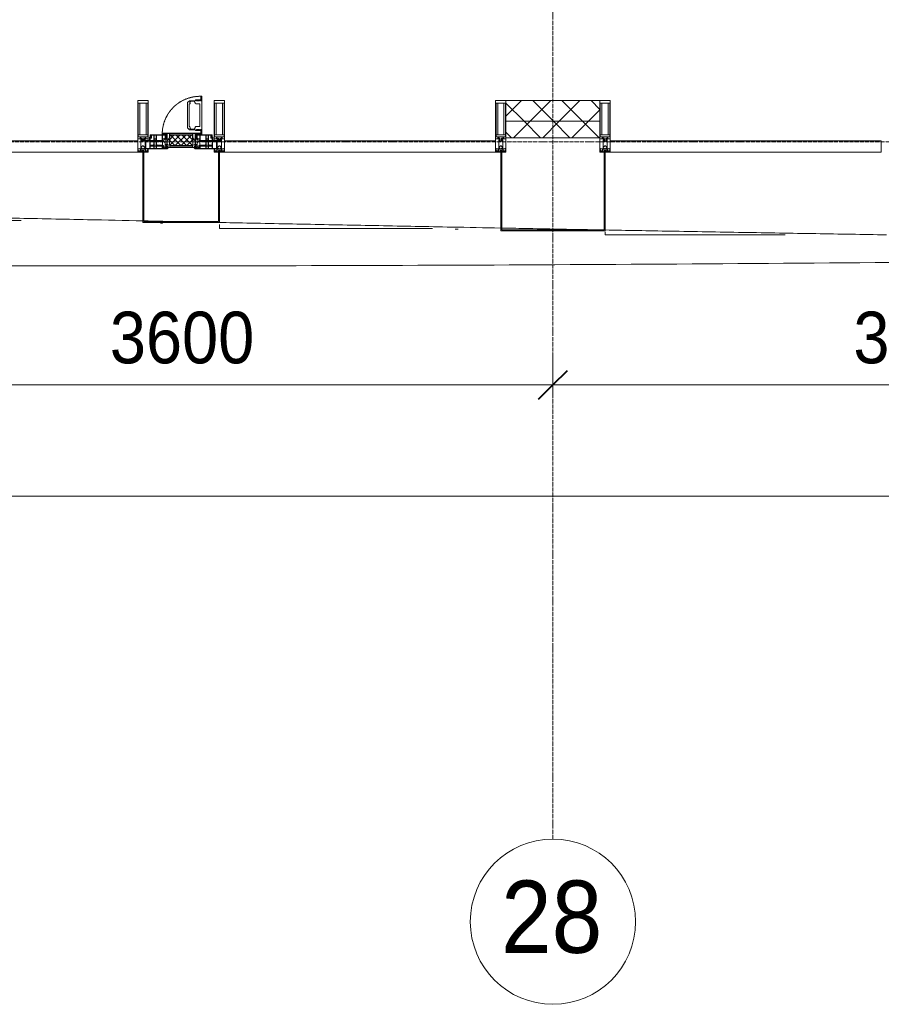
# Model space of a CAD drawing. Header units: millimetres. Extents: x 5617 to 132318, y 7718 to 193536.
# Tile 31 of 81: x 41879 to 46051, y 11226 to 15991. Entities that reach past the tile are written whole.
import ezdxf

# ---------------------------------------------------------------- set-up
doc = ezdxf.new("R2010")
doc.units = ezdxf.units.MM
for name, pattern in [('-D1-02х01', [3, 2, -1]), ('ADSK_Линия сетки', [25, 20, -2.5, 0, -2.5]), ('Линия сетки', [25, 20, -2.5, 0, -2.5])]:
    doc.linetypes.add(name, pattern=pattern)
for name, color, linetype, lineweight in [('Импосты витража', 7, 'Continuous', 18), ('Колонны', 7, 'Continuous', 18), ('Окна', 7, 'Continuous', 18), ('Оси', 7, 'Continuous', 9), ('Панели витража', 7, 'Continuous', 18), ('Размеры', 7, 'Continuous', 9), ('Размеры-100', 7, 'Continuous', 9), ('Стены разрез', 7, 'Continuous', 40), ('Стены штриховка', 7, 'Continuous', 40), ('Форма', 7, 'Continuous', 18), ('Формообразующий элемент-перекрытие', 7, 'Continuous', 18), ('Элементы узлов', 7, 'Continuous', 18)]:
    doc.layers.add(name, color=color, linetype=linetype, lineweight=lineweight)
doc.styles.add('Arial', font='arial.ttf', dxfattribs={"width": 0.9, "height": 250})
doc.styles.add('Arial_1', font='arial.ttf', dxfattribs={"width": 0.9, "height": 350})
doc.dimstyles.new('Основной_2_5_мм', dxfattribs={"dimscale": 304.8, "dimtxt": 255.06485, "dimasz": 0.463911, "dimexe": 0.492126, "dimexo": 0.492126, "dimgap": 0.098425, "dimtad": 1, "dimdec": 0, "dimdsep": 46, "dimtxsty": 'Arial', "dimblk1": 'OBLIQUE', "dimblk2": 'OBLIQUE', "dimsah": 1, "dimcen": 0.09, "dimdle": 0.492126, "dimazin": 2, "dimtfac": 1, "dimtdec": 4, "dimtix": 1, "dimtmove": 0, "dimatfit": 3, "dimfxl": 1, "dimtvp": 1, "dimtolj": 1, "dimtzin": 0, "dimlwd": 20, "dimlwe": 20, "dimarcsym": 2})
pattern_1 = [(45, (0, 0), (-70.71068, 70.71068), []), (135, (0, 0), (-70.71068, -70.71068), [])]

# ---------------------------------------------------------------- blocks, each defined once
blk = doc.blocks.new('System Panel - A_PAN_Glass-7508326-МКСС_К4_L13_45_000_')
at = {"layer": 'Панели витража', "color": 253, "lineweight": 5, "true_color": 0xaaaaaa}
for p, q in [((656.25, 55), (-656.25, 55)), ((-656.25, 55), (-656.25, 0)), ((656.25, 0), (656.25, 55)), ((-656.25, 0), (656.25, 0))]:
    blk.add_line(p, q, dxfattribs=at)
blk = doc.blocks.new('Rectangular Mullion - 50Wx250H-2623690-МКСС_К4_L13_45_000_')
at = {"layer": 'Элементы узлов', "color": 253, "lineweight": 5, "true_color": 0xaaaaaa}
for p, q in [((-25, 65.2), (-25, 250)), ((-25, 250), (0, 250)), ((25, 250), (0, 250)), ((25, 65.2), (25, 250)), ((-23, 237.3), (0, 237.3)), ((-23, 237.3), (-23, 73.6)), ((-14.9, 84), (-14.9, 237.3)), ((23, 237.3), (0, 237.3)), ((14.9, 84), (14.9, 237.3)), ((23, 237.3), (23, 73.6)), ((-14, 65.2), (-25, 65.2)), ((0, 84), (-23, 84)), ((-0.5, 73.6), (-23, 73.6)), ((-14, 71.3), (-14, 65.2)), ((-10, 71.3), (-14, 71.3)), ((-10, 53), (-10, 71.3)), ((-8.7, 53), (-10, 53)), ((-10, 53), (-10, 17)), ((-8.7, 53), (-7, 54.7)), ((-7, 65.2), (-5.9, 67.3)), ((-7, 65.2), (-7, 54.7)), ((-4.1, 67.3), (-5.9, 67.3)), ((-4.1, 67.3), (-2.9, 65.1)), ((-2.9, 65.1), (-2.9, 54.6)), ((-1.3, 53), (-2.9, 54.6)), ((0, 53), (-1.3, 53)), ((0, 84), (23, 84)), ((0, 53), (1.3, 53)), ((0.5, 73.6), (23, 73.6)), ((1.3, 53), (2.9, 54.6)), ((4.1, 67.3), (2.9, 65.1)), ((2.9, 65.1), (2.9, 54.6)), ((4.1, 67.3), (5.9, 67.3)), ((7, 65.2), (5.9, 67.3)), ((7, 65.2), (7, 54.7)), ((8.7, 53), (7, 54.7)), ((8.7, 53), (10, 53)), ((10, 71.3), (14, 71.3)), ((10, 53), (10, 71.3)), ((10, 53), (10, 17)), ((14, 71.3), (14, 65.2)), ((14, 65.2), (25, 65.2)), ((-23.8, 14.6), (-25, 14.2)), ((-25, 0), (-25, 14.2)), ((-22.3, 17), (-23.8, 17)), ((-23.8, 17), (-23.8, 14.6)), ((-22.5, 10.6), (-23.8, 14.6)), ((-22.5, 10.6), (-23.7, 9.9)), ((-23.7, 1.3), (-23.7, 9.9)), ((-23.7, 1.3), (-11.8, 1.3)), ((-23.2, 10.2), (-22.5, 8)), ((-22.5, 8), (-22.5, 4.5)), ((-21.3, 4.5), (-22.5, 4.5)), ((-22.3, 17), (-22.3, 16)), ((-22.3, 16), (-21.3, 16)), ((-19, 17.6), (-21.3, 16)), ((-21.3, 4.5), (-21.3, 6.5)), ((-21.3, 6.5), (-14.2, 6.5)), ((-18.4, 16.6), (-19, 17.6)), ((-7.4, 16.6), (-18.4, 16.6)), ((-14.2, 6.5), (-14.2, 4.5)), ((-13.2, 4.5), (-14.2, 4.5)), ((-13.2, 4.5), (-12.2, 7.2)), ((-12.7, 7.6), (-11.3, 11.4)), ((-12.7, 7.6), (-11.8, 6.9)), ((-12.2, 9), (-12.2, 14.8)), ((-12.2, 14.8), (0, 14.8)), ((-11.8, 1.3), (-11.8, 6.9)), ((-10.5, 11.2), (-11.3, 11.4)), ((-10.5, 1.5), (-10.5, 11.2)), ((-4.8, 1.5), (-10.5, 1.5)), ((-10, 17), (-7.5, 17)), ((-8.5, 23), (-1.5, 30)), ((-8.5, 18.5), (-8.5, 23)), ((-7.5, 18.5), (-8.5, 18.5)), ((-7.5, 17), (-7.5, 18.5)), ((-7.4, 18), (-7.4, 16.6)), ((-2.6, 18), (-7.4, 18)), ((0, 8), (-4.8, 8)), ((-4.8, 1.5), (-4.8, 8)), ((-2.6, 18), (-2.6, 16.8)), ((-2.6, 16.8), (0, 16.8)), ((-1.5, 30), (0, 30)), ((1.5, 30), (0, 30)), ((2.6, 16.8), (0, 16.8)), ((0, 14.8), (0, 16.8)), ((0, 14.8), (0, 16.8)), ((12.2, 14.8), (0, 14.8)), ((0, 0), (0, 8)), ((0, 8), (4.8, 8)), ((0, 0), (0, 8)), ((8.5, 23), (1.5, 30)), ((2.6, 18), (2.6, 16.8)), ((2.6, 18), (7.4, 18)), ((4.8, 1.5), (4.8, 8)), ((4.8, 1.5), (10.5, 1.5)), ((7.4, 18), (7.4, 16.6)), ((7.4, 16.6), (18.4, 16.6)), ((7.5, 18.5), (8.5, 18.5)), ((7.5, 17), (7.5, 18.5)), ((10, 17), (7.5, 17)), ((8.5, 18.5), (8.5, 23)), ((10.5, 11.2), (11.3, 11.4)), ((10.5, 1.5), (10.5, 11.2)), ((12.7, 7.6), (11.3, 11.4)), ((12.7, 7.6), (11.8, 6.9)), ((11.8, 1.3), (11.8, 6.9)), ((23.7, 1.3), (11.8, 1.3)), ((12.2, 9), (12.2, 14.8)), ((13.2, 4.5), (12.2, 7.2)), ((13.2, 4.5), (14.2, 4.5)), ((21.3, 6.5), (14.2, 6.5)), ((14.2, 6.5), (14.2, 4.5)), ((18.4, 16.6), (19, 17.6)), ((19, 17.6), (21.3, 16)), ((22.3, 16), (21.3, 16)), ((21.3, 4.5), (21.3, 6.5)), ((21.3, 4.5), (22.5, 4.5)), ((22.3, 17), (22.3, 16)), ((22.3, 17), (23.8, 17)), ((22.5, 10.6), (23.8, 14.6)), ((22.5, 10.6), (23.7, 9.9)), ((23.2, 10.2), (22.5, 8)), ((22.5, 8), (22.5, 4.5)), ((23.7, 1.3), (23.7, 9.9)), ((23.8, 17), (23.8, 14.6)), ((23.8, 14.6), (25, 14.2)), ((25, 0), (25, 14.2)), ((-25, 0), (0, 0)), ((25, 0), (0, 0))]:
    blk.add_line(p, q, dxfattribs=at)
for centre, start, end in [((-0.5, 73.1), 360, 90), ((0.5, 73.1), 90, 180)]:
    blk.add_arc(centre, 0.5, start, end, dxfattribs=at)
blk = doc.blocks.new('Rectangular Mullion - R_StandardFrame_50Wx250H-V59-МКСС_К4_L13_45_000_')
at = {"layer": 'Импосты витража', "color": 253, "lineweight": 5, "true_color": 0xaaaaaa}
for p, q in [((-25, -250), (-25, 0)), ((-25, 0), (0, 0)), ((5, 0), (25, 0)), ((25, 0), (25, -250)), ((25, -250), (-25, -250))]:
    blk.add_line(p, q, dxfattribs=at)
blk = doc.blocks.new('Rectangular Mullion - R_StandardFrame_50Wx250H-7505732-МКСС_К4_L13_45_000_')
at = {"layer": 'Импосты витража', "color": 253, "lineweight": 5, "true_color": 0xaaaaaa}
for p, q in [((-25, -250), (-25, 0)), ((-25, 0), (-5, 0)), ((0, 0), (25, 0)), ((25, 0), (25, -250)), ((25, -250), (-25, -250))]:
    blk.add_line(p, q, dxfattribs=at)
blk = doc.blocks.new('A_PAN_Створка - 383мм п-7_2-V70-МКСС_К4_L13_45_000_')
at = {"layer": 'Панели витража', "lineweight": 5}
h = blk.add_hatch(dxfattribs=at)
h.set_pattern_fill('FP_8', color=256, style=0, pattern_type=2)
h.set_pattern_definition([(45, (-109750, -15350), (-14.1421356, 14.1421356), []), (135, (-109750, -15350), (-14.1421356, -14.1421356), [])])
h.paths.add_polyline_path([(-54.5, 31.8), (54.5, 31.8), (54.9, 34.1), (57.2, 36.4), (57.2, 60.8), (54.6, 63.4), (53.6, 82.7), (-54.6, 81.8), (-54.6, 63.4), (-57.2, 60.8), (-57.2, 36.4), (-54.9, 34.1)])
at = {"layer": 'Окна', "lineweight": 5}
for p, q in [((39.7, 249), (31.1, 240.4)), ((31.1, 117.6), (31.1, 240.4)), ((70.1, 249), (39.7, 249)), ((45, 244.7), (42.3, 239.8)), ((42.3, 239.8), (43.5, 236.3)), ((45.9, 246.8), (45, 244.7)), ((63.3, 246.8), (45.9, 246.8)), ((64.1, 245), (63.3, 246.8)), ((64.1, 245), (66.7, 241)), ((66.7, 241), (68.6, 239.7)), ((68.6, 239.7), (68.6, 236.4)), ((70.1, 252.9), (70.1, 249)), ((95.1, 252.9), (70.1, 252.9)), ((74.1, 248.4), (74.1, 252.9)), ((89.1, 248.4), (74.1, 248.4)), ((89.1, 252.9), (89.1, 248.4)), ((93.1, 248.4), (93.1, 252.9)), ((97.9, 248.4), (93.1, 248.4)), ((95.1, 270.5), (95.1, 252.9)), ((99.6, 270.5), (95.1, 270.5)), ((97.9, 262.4), (95.1, 262.4)), ((97.9, 262.4), (97.9, 248.4)), ((99.6, 270.5), (99.6, 87.5)), ((41.4, 234.2), (39.1, 233.8)), ((39.1, 179), (39.1, 233.8)), ((41.4, 234.2), (43.5, 236.3)), ((68.6, 236.4), (71.1, 233.9)), ((71.1, 233.9), (89.5, 233.9)), ((89.5, 233.9), (90.6, 232.8)), ((90.6, 125.2), (90.6, 232.8)), ((39.1, 179), (39.1, 124.2)), ((39.7, 109), (31.1, 117.6)), ((41.4, 123.8), (39.1, 124.2)), ((70.1, 109), (39.7, 109)), ((41.4, 123.8), (43.5, 121.7)), ((42.3, 118.2), (43.5, 121.7)), ((45, 113.3), (42.3, 118.2)), ((45.9, 111.2), (45, 113.3)), ((63.3, 111.2), (45.9, 111.2)), ((64.1, 113), (63.3, 111.2)), ((64.1, 113), (66.7, 117)), ((66.7, 117), (68.6, 118.3)), ((68.6, 121.6), (71.1, 124.1)), ((68.6, 118.3), (68.6, 121.6)), ((70.1, 105.1), (70.1, 109)), ((95.1, 105.1), (70.1, 105.1)), ((71.1, 124.1), (89.5, 124.1)), ((74.1, 109.6), (74.1, 105.1)), ((89.1, 109.6), (74.1, 109.6)), ((89.1, 105.1), (89.1, 109.6)), ((89.5, 124.1), (90.6, 125.2)), ((93.1, 109.6), (93.1, 105.1)), ((97.9, 109.6), (93.1, 109.6)), ((95.1, 87.5), (95.1, 105.1)), ((97.9, 95.6), (95.1, 95.6)), ((97.9, 95.6), (97.9, 109.6)), ((-171, 57), (-156, 57)), ((-171, 17), (-171, 57)), ((-153, 73.5), (-150, 73.5)), ((-153, 60), (-153, 73.5)), ((-150, 84), (-78, 84)), ((-150, 73.5), (-150, 84)), ((-91.5, 92), (91.5, 92)), ((-91.5, 87.5), (-91.5, 92)), ((-73.9, 87.5), (-91.5, 87.5)), ((-78, 84), (-78, 23.5)), ((-73.9, 62.5), (-73.9, 87.5)), ((-70, 62.5), (-73.9, 62.5)), ((-70, 32.1), (-70, 62.5)), ((70, 62.5), (70, 32.1)), ((73.9, 62.5), (70, 62.5)), ((73.9, 87.5), (73.9, 62.5)), ((91.5, 87.5), (73.9, 87.5)), ((78, 84), (150, 84)), ((78, 23.5), (78, 84)), ((91.5, 92), (91.5, 87.5)), ((99.6, 87.5), (95.1, 87.5)), ((150, 84), (150, 73.5)), ((150, 73.5), (153, 73.5)), ((153, 73.5), (153, 60)), ((156, 57), (171, 57)), ((171, 57), (171, 17)), ((-67.9, 17), (-171, 17)), ((-78, 23.5), (-67.9, 23.5)), ((-61.4, 23.5), (-70, 32.1)), ((-67.9, 23.5), (-64.6, 26.8)), ((-67.9, 17), (-67.9, 23.5)), ((-61.4, 23.5), (-67.9, 17)), ((-64.6, 26.8), (-61.4, 23.5)), ((61.4, 23.5), (-61.4, 23.5)), ((70, 32.1), (61.4, 23.5)), ((61.4, 23.5), (64.6, 26.8)), ((67.9, 17), (61.4, 23.5)), ((64.6, 26.8), (67.9, 23.5)), ((67.9, 23.5), (67.9, 17)), ((67.9, 23.5), (78, 23.5)), ((171, 17), (67.9, 17))]:
    blk.add_line(p, q, dxfattribs=at)
at = {"layer": 'Окна', "color": 253, "lineweight": 5, "true_color": 0xaaaaaa}
for p, q in [((-171, 55.5), (-152, 55.5)), ((-152, 20), (-152, 73.5)), ((-150.5, 69.5), (-150.5, 73.5)), ((-145, 69.5), (-150.5, 69.5)), ((-150.5, 33.6), (-150.5, 68)), ((-150.5, 68), (-143.5, 68)), ((-150.5, 56.6), (-132.4, 56.6)), ((-136.4, 52.4), (-150.5, 52.4)), ((-148.5, 82.5), (-132.4, 82.5)), ((-148.5, 81), (-148.5, 82.5)), ((-143.5, 81), (-148.5, 81)), ((-145, 69.5), (-145, 79.5)), ((-143.5, 68), (-143.5, 81)), ((-137.2, 54.8), (-135.8, 50.8)), ((-132.5, 54.8), (-137.2, 54.8)), ((-132.1, 49), (-135.8, 50.8)), ((-132.5, 53.8), (-133.4, 52)), ((-133.4, 52), (-130.1, 50.4)), ((-132.5, 53.8), (-132.5, 54.8)), ((-132.4, 56.6), (-132.4, 82.5)), ((-132.1, 49), (-132.1, 36.8)), ((-131, 82.5), (-120.8, 82.5)), ((-131, 82.5), (-131, 64.6)), ((-131, 64.6), (-120.8, 64.6)), ((-131, 56.5), (-131, 62.6)), ((-120.8, 62.6), (-131, 62.6)), ((-131, 56.5), (-120.8, 56.5)), ((-131, 55.1), (-131, 52.7)), ((-120.8, 55.1), (-131, 55.1)), ((-129.4, 51.1), (-131, 52.7)), ((-130.1, 50.4), (-129.4, 51.1)), ((-130.1, 35.3), (-130.1, 50.4)), ((-122.4, 51.1), (-120.8, 52.7)), ((-121.7, 50.4), (-122.4, 51.1)), ((-118.4, 52), (-121.7, 50.4)), ((-121.7, 35.3), (-121.7, 50.4)), ((-120.8, 82.5), (-120.8, 64.6)), ((-120.8, 56.5), (-120.8, 62.6)), ((-120.8, 55.1), (-120.8, 52.7)), ((-119.7, 49), (-115.9, 50.8)), ((-119.7, 49), (-119.7, 36.8)), ((-119.3, 82.5), (-92.5, 82.5)), ((-119.3, 56.6), (-119.3, 82.5)), ((-92.5, 56.6), (-119.3, 56.6)), ((-119.3, 54.8), (-114.6, 54.8)), ((-119.3, 53.8), (-119.3, 54.8)), ((-119.3, 53.8), (-118.4, 52)), ((-114.6, 54.8), (-115.9, 50.8)), ((-94.1, 52.5), (-115.3, 52.5)), ((-89.9, 50.9), (-94.1, 52.5)), ((-92.5, 56.6), (-92.5, 82.5)), ((-90.8, 82.5), (-79.5, 82.5)), ((-90.8, 64.6), (-90.8, 82.5)), ((-80.1, 64.6), (-90.8, 64.6)), ((-90.8, 62.7), (-90.8, 56.6)), ((-80.4, 62.7), (-90.8, 62.7)), ((-90.8, 56.6), (-85.9, 56.6)), ((-89.9, 52.2), (-88.6, 53.5)), ((-89.9, 52.2), (-89.9, 50.9)), ((-89.9, 35.1), (-89.9, 50.9)), ((-85.9, 53.5), (-88.6, 53.5)), ((-85.9, 56.6), (-85.9, 53.5)), ((-85.9, 53.5), (-78, 45.6)), ((-85, 84), (-85, 87.5)), ((-85, 87.5), (-78, 87.5)), ((-78, 84), (-85, 84)), ((-80.4, 61.1), (-80.4, 62.7)), ((-78, 61.1), (-80.4, 61.1)), ((-80.1, 66.1), (-80.1, 64.6)), ((-78, 66.1), (-80.1, 66.1)), ((-79.5, 82.5), (-79.5, 80.6)), ((-79.5, 80.6), (-78, 80.6)), ((-78, 87.5), (-78, 84)), ((-78, 66.1), (-78, 61.1)), ((78, 87.5), (78, 84)), ((85, 87.5), (78, 87.5)), ((78, 84), (85, 84)), ((79.5, 80.6), (78, 80.6)), ((78, 66.1), (78, 61.1)), ((78, 66.1), (80.1, 66.1)), ((78, 61.1), (80.4, 61.1)), ((85.9, 53.5), (78, 45.6)), ((90.8, 82.5), (79.5, 82.5)), ((79.5, 82.5), (79.5, 80.6)), ((80.1, 66.1), (80.1, 64.6)), ((80.1, 64.6), (90.8, 64.6)), ((80.4, 62.7), (90.8, 62.7)), ((80.4, 61.1), (80.4, 62.7)), ((85, 84), (85, 87.5)), ((85.9, 56.6), (85.9, 53.5)), ((90.8, 56.6), (85.9, 56.6)), ((85.9, 53.5), (88.6, 53.5)), ((89.9, 52.2), (88.6, 53.5)), ((89.9, 50.9), (94.1, 52.5)), ((89.9, 52.2), (89.9, 50.9)), ((89.9, 35.1), (89.9, 50.9)), ((90.8, 64.6), (90.8, 82.5)), ((90.8, 62.7), (90.8, 56.6)), ((119.3, 82.5), (92.5, 82.5)), ((92.5, 56.6), (92.5, 82.5)), ((92.5, 56.6), (119.3, 56.6)), ((94.1, 52.5), (115.3, 52.5)), ((114.6, 54.8), (115.9, 50.8)), ((119.3, 54.8), (114.6, 54.8)), ((119.7, 49), (115.9, 50.8)), ((119.3, 53.8), (118.4, 52)), ((118.4, 52), (121.7, 50.4)), ((119.3, 56.6), (119.3, 82.5)), ((119.3, 53.8), (119.3, 54.8)), ((119.7, 49), (119.7, 36.8)), ((120.8, 82.5), (120.8, 64.6)), ((131, 82.5), (120.8, 82.5)), ((131, 64.6), (120.8, 64.6)), ((120.8, 56.5), (120.8, 62.6)), ((120.8, 62.6), (131, 62.6)), ((131, 56.5), (120.8, 56.5)), ((120.8, 55.1), (120.8, 52.7)), ((120.8, 55.1), (131, 55.1)), ((122.4, 51.1), (120.8, 52.7)), ((121.7, 50.4), (122.4, 51.1)), ((121.7, 35.3), (121.7, 50.4)), ((129.4, 51.1), (131, 52.7)), ((130.1, 50.4), (129.4, 51.1)), ((133.4, 52), (130.1, 50.4)), ((130.1, 35.3), (130.1, 50.4)), ((131, 82.5), (131, 64.6)), ((131, 56.5), (131, 62.6)), ((131, 55.1), (131, 52.7)), ((132.1, 49), (135.8, 50.8)), ((132.1, 49), (132.1, 36.8)), ((132.4, 56.6), (132.4, 82.5)), ((148.5, 82.5), (132.4, 82.5)), ((150.5, 56.6), (132.4, 56.6)), ((132.5, 54.8), (137.2, 54.8)), ((132.5, 53.8), (132.5, 54.8)), ((132.5, 53.8), (133.4, 52)), ((137.2, 54.8), (135.8, 50.8)), ((136.4, 52.4), (150.5, 52.4)), ((143.5, 81), (148.5, 81)), ((143.5, 68), (143.5, 81)), ((150.5, 68), (143.5, 68)), ((145, 69.5), (145, 79.5)), ((145, 69.5), (150.5, 69.5)), ((148.5, 81), (148.5, 82.5)), ((150.5, 69.5), (150.5, 73.5)), ((150.5, 33.6), (150.5, 68)), ((152, 20), (152, 73.5)), ((171, 55.5), (152, 55.5)), ((-171, 18.5), (-153.5, 18.5)), ((-153.5, 18.5), (-152, 20)), ((-136.3, 33.6), (-150.5, 33.6)), ((-150.5, 29.4), (-132.4, 29.4)), ((-150.5, 17), (-150.5, 29.4)), ((-132.4, 18.6), (-150.5, 18.6)), ((-137.2, 31), (-135.8, 35)), ((-132.5, 31), (-137.2, 31)), ((-132.1, 36.8), (-135.8, 35)), ((-133.4, 33.7), (-130.1, 35.3)), ((-132.5, 31.9), (-133.4, 33.7)), ((-132.5, 31.9), (-132.5, 31)), ((-132.4, 29.4), (-132.4, 18.6)), ((-129.4, 34.6), (-131, 33)), ((-131, 30.9), (-131, 33)), ((-120.8, 30.9), (-131, 30.9)), ((-131, 29.5), (-120.8, 29.5)), ((-131, 18.2), (-131, 29.5)), ((-120.8, 18.2), (-131, 18.2)), ((-130.1, 35.3), (-129.4, 34.6)), ((-121.7, 35.3), (-122.4, 34.6)), ((-122.4, 34.6), (-120.8, 33)), ((-118.4, 33.7), (-121.7, 35.3)), ((-120.8, 30.9), (-120.8, 33)), ((-120.8, 18.2), (-120.8, 29.5)), ((-119.7, 36.8), (-115.9, 35)), ((-119.3, 31.9), (-118.4, 33.7)), ((-119.3, 31.9), (-119.3, 31)), ((-119.3, 31), (-114.6, 31)), ((-92.5, 29.4), (-119.3, 29.4)), ((-119.3, 29.4), (-119.3, 18.6)), ((-119.3, 18.6), (-92.5, 18.6)), ((-114.6, 31), (-115.9, 35)), ((-94.1, 33.5), (-115.4, 33.5)), ((-89.9, 35.1), (-94.1, 33.5)), ((-92.5, 18.6), (-92.5, 29.4)), ((-90.8, 18.5), (-90.8, 29.4)), ((-90.8, 29.4), (-85.9, 29.4)), ((-87.3, 18.5), (-90.8, 18.5)), ((-89.9, 32.5), (-89.9, 35.1)), ((-85.9, 32.5), (-89.9, 32.5)), ((-87.3, 21.9), (-85.9, 21.9)), ((-87.3, 20.4), (-87.3, 21.9)), ((-87.3, 20.4), (-87.3, 18.5)), ((-84.8, 20.4), (-87.3, 20.4)), ((-85.9, 29.4), (-85.9, 32.5)), ((-85.9, 21.9), (-85.9, 29.4)), ((-85.9, 18.2), (-85.9, 20.4)), ((-75.9, 18.2), (-85.9, 18.2)), ((-83.4, 20.4), (-84.8, 20.4)), ((-70, 33.8), (-83.4, 20.4)), ((-78, 45.6), (-78, 36.8)), ((-78, 36.8), (-70, 36.8)), ((-75.9, 23.5), (-73, 23.5)), ((-75.9, 21.5), (-75.9, 23.5)), ((-75.9, 21.5), (-75.9, 18.2)), ((-74.9, 21.5), (-75.9, 21.5)), ((-74.9, 17.9), (-74.9, 21.5)), ((-68.9, 17.9), (-74.9, 17.9)), ((-67.2, 29.3), (-73, 23.5)), ((-70, 36.8), (-70, 33.8)), ((-68.9, 21.5), (-68.9, 17.9)), ((-67.9, 21.5), (-68.9, 21.5)), ((-67.9, 23.5), (-64.6, 26.8)), ((-67.9, 21.5), (-67.9, 23.5)), ((-64.6, 26.8), (-67.2, 29.3)), ((64.6, 26.8), (67.2, 29.3)), ((67.9, 23.5), (64.6, 26.8)), ((67.2, 29.3), (73, 23.5)), ((67.9, 21.5), (67.9, 23.5)), ((67.9, 21.5), (68.9, 21.5)), ((68.9, 21.5), (68.9, 17.9)), ((68.9, 17.9), (74.9, 17.9)), ((70, 36.8), (70, 33.8)), ((78, 36.8), (70, 36.8)), ((70, 33.8), (83.4, 20.4)), ((75.9, 23.5), (73, 23.5)), ((74.9, 21.5), (75.9, 21.5)), ((74.9, 17.9), (74.9, 21.5)), ((75.9, 21.5), (75.9, 23.5)), ((75.9, 21.5), (75.9, 18.2)), ((75.9, 18.2), (85.9, 18.2)), ((78, 45.6), (78, 36.8)), ((83.4, 20.4), (84.8, 20.4)), ((84.8, 20.4), (87.3, 20.4)), ((85.9, 32.5), (89.9, 32.5)), ((85.9, 29.4), (85.9, 32.5)), ((85.9, 21.9), (85.9, 29.4)), ((90.8, 29.4), (85.9, 29.4)), ((87.3, 21.9), (85.9, 21.9)), ((85.9, 18.2), (85.9, 20.4)), ((87.3, 20.4), (87.3, 21.9)), ((87.3, 20.4), (87.3, 18.5)), ((87.3, 18.5), (90.8, 18.5)), ((89.9, 35.1), (94.1, 33.5)), ((89.9, 32.5), (89.9, 35.1)), ((90.8, 18.5), (90.8, 29.4)), ((92.5, 18.6), (92.5, 29.4)), ((92.5, 29.4), (119.3, 29.4)), ((119.3, 18.6), (92.5, 18.6)), ((94.1, 33.5), (115.4, 33.5)), ((114.6, 31), (115.9, 35)), ((119.3, 31), (114.6, 31)), ((119.7, 36.8), (115.9, 35)), ((118.4, 33.7), (121.7, 35.3)), ((119.3, 31.9), (118.4, 33.7)), ((119.3, 31.9), (119.3, 31)), ((119.3, 29.4), (119.3, 18.6)), ((122.4, 34.6), (120.8, 33)), ((120.8, 30.9), (120.8, 33)), ((120.8, 30.9), (131, 30.9)), ((120.8, 18.2), (120.8, 29.5)), ((131, 29.5), (120.8, 29.5)), ((120.8, 18.2), (131, 18.2)), ((121.7, 35.3), (122.4, 34.6)), ((130.1, 35.3), (129.4, 34.6)), ((129.4, 34.6), (131, 33)), ((133.4, 33.7), (130.1, 35.3)), ((131, 30.9), (131, 33)), ((131, 18.2), (131, 29.5)), ((132.1, 36.8), (135.8, 35)), ((150.5, 29.4), (132.4, 29.4)), ((132.4, 29.4), (132.4, 18.6)), ((132.4, 18.6), (150.5, 18.6)), ((132.5, 31.9), (133.4, 33.7)), ((132.5, 31.9), (132.5, 31)), ((132.5, 31), (137.2, 31)), ((137.2, 31), (135.8, 35)), ((136.3, 33.6), (150.5, 33.6)), ((150.5, 17), (150.5, 29.4)), ((153.5, 18.5), (152, 20)), ((171, 18.5), (153.5, 18.5))]:
    blk.add_line(p, q, dxfattribs=at)
at = {"layer": 'Окна', "linetype": '-D1-02х01', "lineweight": 5}
blk.add_arc((91.4, 87.5), 183, 88.8555, 178.5909, dxfattribs=at)
at = {"layer": 'Окна', "lineweight": 5}
for centre, start, end in [((-156, 60), 270, 360), ((156, 60), 180, 270)]:
    blk.add_arc(centre, 3, start, end, dxfattribs=at)
at = {"layer": 'Элементы узлов', "color": 253, "lineweight": 5, "true_color": 0xaaaaaa}
for p, q in [((-91.5, 92), (-91.5, 87.5)), ((-91.5, 92), (91.5, 92)), ((-91.5, 87.5), (-73.9, 87.5)), ((-83.4, 90.3), (-69.4, 90.3)), ((-83.4, 90.3), (-83.4, 87.5)), ((-73.9, 87.5), (-73.9, 62.5)), ((-69.4, 85.5), (-73.9, 85.5)), ((-73.9, 81.5), (-69.4, 81.5)), ((-69.4, 66.5), (-73.9, 66.5)), ((-73.9, 62.5), (-70, 62.5)), ((-70, 62.5), (-70, 32.1)), ((-69.4, 90.3), (-69.4, 85.5)), ((-69.4, 81.5), (-69.4, 66.5)), ((-67.9, 89.3), (-66.9, 90.3)), ((-67.9, 62.5), (-67.9, 89.3)), ((-61.7, 62.5), (-67.9, 62.5)), ((-66, 56.5), (-67.8, 55.7)), ((-67.8, 55.7), (-67.8, 38.3)), ((-66.9, 90.3), (-57.4, 90.3)), ((-66, 56.5), (-62, 59.1)), ((-62, 59.1), (-60.7, 61)), ((-60.1, 67.7), (-61.7, 64.9)), ((-61.7, 64.9), (-61.7, 62.5)), ((-60.7, 61), (-57.4, 61)), ((-56.4, 67.7), (-60.1, 67.7)), ((-57.4, 90.3), (-56.4, 89.4)), ((-57.4, 61), (-54.9, 63.5)), ((-54.6, 63.4), (-57.2, 60.8)), ((-57.2, 60.8), (-57.2, 36.4)), ((-56.4, 89.4), (-56.4, 67.7)), ((-53.9, 90.3), (-54.9, 89.3)), ((-54.9, 89.3), (-54.9, 85.6)), ((-54.9, 85.6), (-53.9, 84.6)), ((-54.9, 81.9), (-53.8, 83)), ((-54.9, 63.5), (-54.9, 81.9)), ((-53.6, 82.7), (-54.6, 81.8)), ((-54.6, 81.8), (-54.6, 63.4)), ((53.9, 90.3), (-53.9, 90.3)), ((-53.9, 84.6), (53.9, 84.6)), ((53.8, 83), (-53.8, 83)), ((53.6, 82.7), (-53.6, 82.7)), ((54.6, 81.8), (53.6, 82.7)), ((54.9, 81.9), (53.8, 83)), ((53.9, 90.3), (54.9, 89.3)), ((54.9, 85.6), (53.9, 84.6)), ((54.6, 63.4), (54.6, 81.8)), ((57.2, 60.8), (54.6, 63.4)), ((54.9, 89.3), (54.9, 85.6)), ((54.9, 63.5), (54.9, 81.9)), ((57.4, 61), (54.9, 63.5)), ((57.4, 90.3), (56.4, 89.4)), ((56.4, 89.4), (56.4, 67.7)), ((56.4, 67.7), (60.1, 67.7)), ((57.2, 36.4), (57.2, 60.8)), ((66.9, 90.3), (57.4, 90.3)), ((60.7, 61), (57.4, 61)), ((60.1, 67.7), (61.7, 64.9)), ((62, 59.1), (60.7, 61)), ((61.7, 64.9), (61.7, 62.5)), ((61.7, 62.5), (67.9, 62.5)), ((66, 56.5), (62, 59.1)), ((66, 56.5), (67.8, 55.7)), ((67.9, 89.3), (66.9, 90.3)), ((67.8, 55.7), (67.8, 38.3)), ((67.9, 62.5), (67.9, 89.3)), ((69.4, 90.3), (69.4, 85.5)), ((83.4, 90.3), (69.4, 90.3)), ((69.4, 85.5), (73.9, 85.5)), ((69.4, 81.5), (69.4, 66.5)), ((73.9, 81.5), (69.4, 81.5)), ((69.4, 66.5), (73.9, 66.5)), ((70, 62.5), (70, 32.1)), ((73.9, 62.5), (70, 62.5)), ((91.5, 87.5), (73.9, 87.5)), ((73.9, 87.5), (73.9, 62.5)), ((83.4, 90.3), (83.4, 87.5)), ((91.5, 92), (91.5, 87.5)), ((-70, 32.1), (-61.4, 23.5)), ((-67.8, 38.3), (-65.7, 37.4)), ((-65.7, 37.4), (-60.8, 34.7)), ((61.4, 23.5), (-61.4, 23.5)), ((-60.8, 34.7), (-57.3, 35.9)), ((-55.2, 33.8), (-57.3, 35.9)), ((-57.2, 36.4), (-54.9, 34.1)), ((-55.2, 33.8), (-54.8, 31.5)), ((-54.9, 34.1), (-54.5, 31.8)), ((-53.9, 30.5), (-54.9, 29.5)), ((-54.9, 29.5), (-54.9, 25.8)), ((-54.9, 25.8), (-53.9, 24.8)), ((0, 31.5), (-54.8, 31.5)), ((-54.5, 31.8), (54.5, 31.8)), ((53.9, 30.5), (-53.9, 30.5)), ((-53.9, 24.8), (53.9, 24.8)), ((0, 31.5), (54.8, 31.5)), ((53.9, 30.5), (54.9, 29.5)), ((54.9, 25.8), (53.9, 24.8)), ((54.5, 31.8), (54.9, 34.1)), ((55.2, 33.8), (54.8, 31.5)), ((54.9, 34.1), (57.2, 36.4)), ((54.9, 29.5), (54.9, 25.8)), ((55.2, 33.8), (57.3, 35.9)), ((60.8, 34.7), (57.3, 35.9)), ((65.7, 37.4), (60.8, 34.7)), ((70, 32.1), (61.4, 23.5)), ((67.8, 38.3), (65.7, 37.4))]:
    blk.add_line(p, q, dxfattribs=at)
blk = doc.blocks.new('Rectangular Mullion - R_StandardFrame_50Wx250H-V64-МКСС_К4_L13_45_000_')
at = {"layer": 'Импосты витража', "color": 253, "lineweight": 5, "true_color": 0xaaaaaa}
for p, q in [((-25, -250), (-25, 0)), ((-25, 0), (0, 0)), ((5, 0), (25, 0)), ((25, 0), (25, -17)), ((25, -57), (25, -250)), ((25, -250), (-25, -250))]:
    blk.add_line(p, q, dxfattribs=at)
blk = doc.blocks.new('Rectangular Mullion - R_StandardFrame_50Wx250H-V68-МКСС_К4_L13_45_000_')
at = {"layer": 'Импосты витража', "color": 253, "lineweight": 5, "true_color": 0xaaaaaa}
for p, q in [((-25, -17), (-25, 0)), ((-25, 0), (-5, 0)), ((0, 0), (25, 0)), ((25, 0), (25, -250)), ((-25, -250), (-25, -57)), ((25, -250), (-25, -250))]:
    blk.add_line(p, q, dxfattribs=at)
blk = doc.blocks.new('A_SLK_PAN_Type1 - Прямой тип панели-6537665-МКСС_К4_L13_45_000_')
at = {"layer": 'Колонны', "lineweight": 5}
for p, q in [((-252.5, 380), (252.5, 380)), ((-252.5, 0), (-252.5, 380)), ((-247.5, 375), (-247.5, 0)), ((247.5, 375), (-247.5, 375)), ((247.5, 0), (247.5, 375)), ((252.5, 380), (252.5, 0)), ((-247.5, 0), (-252.5, 0)), ((252.5, 0), (247.5, 0))]:
    blk.add_line(p, q, dxfattribs=at)
blk = doc.blocks.new('A_SLK_PAN_Type1 - Прямой тип панели Ф-1_1-7501826-МКСС_К4_L13_45_000_')
at = {"layer": 'Колонны', "lineweight": 5}
for p, q in [((-185, 340), (185, 340)), ((-185, 0), (-185, 340)), ((-180, 335), (-180, 0)), ((180, 335), (-180, 335)), ((180, 0), (180, 335)), ((185, 340), (185, 0)), ((-180, 0), (-185, 0)), ((185, 0), (180, 0))]:
    blk.add_line(p, q, dxfattribs=at)
blk = doc.blocks.new('A_OGR_PAN_Отлив - A_OGR_PAN_Отлив-6121434-МКСС_К4_L13_45_000_')
at = {"layer": 'Колонны', "color": 253, "lineweight": 5, "true_color": 0xaaaaaa}
for q in [(-681.2, -385), (190.9, -400)]:
    blk.add_line((-681.2, -400), q, dxfattribs=at)
blk = doc.blocks.new('A_OGR_PAN_Отлив - A_OGR_PAN_Отлив-6121443-МКСС_К4_L13_45_000_')
at = {"layer": 'Колонны', "color": 253, "lineweight": 5, "true_color": 0xaaaaaa}
for q in [(-681.2, -349.8), (351, -370)]:
    blk.add_line((-681.2, -370), q, dxfattribs=at)
blk = doc.blocks.new('A_OGR_PAN_Отлив - A_OGR_PAN_Отлив-6121452-МКСС_К4_L13_45_000_')
at = {"layer": 'Колонны', "color": 253, "lineweight": 5, "true_color": 0xaaaaaa}
for q in [(-681.2, -313.6), (91, -330)]:
    blk.add_line((-681.2, -330), q, dxfattribs=at)
blk = doc.blocks.new('135_SLK_K4_AR_FCD_rvt-1-МКСС_К4_L13_45_000_')
at = {"layer": 'Стены разрез', "lineweight": 5, "true_color": 0xaaaaaa}
h = blk.add_hatch(dxfattribs=at)
h.set_pattern_fill('FP_4', color=253, style=0, pattern_type=2)
h.set_pattern_definition(pattern_1)
h.paths.add_polyline_path([(111777.5, 15500), (111777.5, 15600), (111322.5, 15600), (111322.5, 15500), (111576, 15500)])
h = blk.add_hatch(dxfattribs=at)
h.set_pattern_fill('FP_4', color=253, style=0, pattern_type=2)
h.set_pattern_definition(pattern_1)
h.paths.add_polyline_path([(111322.5, 15420), (111777.5, 15420), (111777.5, 15500), (111322.5, 15500)])
at = {"layer": 'Стены разрез', "color": 253, "lineweight": 9, "true_color": 0xaaaaaa}
for p, q in [((111777.5, 15600), (111322.5, 15600)), ((111322.5, 15600), (111322.5, 15420)), ((111777.5, 15420), (111777.5, 15600)), ((111322.5, 15420), (111777.5, 15420))]:
    blk.add_line(p, q, dxfattribs=at)
at = {"layer": 'Стены штриховка', "color": 253, "lineweight": 9, "true_color": 0xaaaaaa}
blk.add_line((111777.5, 15500), (111322.5, 15500), dxfattribs=at)
at = {"layer": 'Форма', "color": 253, "lineweight": 9, "true_color": 0xaaaaaa}
for points, knots in [([(108065.6, 15049.9), (108123.6, 15048.6), (108240.3, 15046.1), (108415.7, 15042.2), (108650.9, 15037.1), (108944.7, 15030.8), (109268.9, 15023.9), (109475.7, 15019.5), (109565, 15017.6)], [-0.72761796, -0.72761796, -0.72761796, -0.72761796, -0.72321429, -0.71875, -0.71428571, -0.70535714, -0.69642857, -0.68964521, -0.68964521, -0.68964521, -0.68964521]), ([(109569.9, 15017.5), (109596.5, 15017), (109639.4, 15016.1), (109682.2, 15015.2), (109698.5, 15014.9)], [-0.689519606, -0.689519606, -0.689519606, -0.689519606, -0.6875, -0.68626162, -0.68626162, -0.68626162, -0.68626162]), ([(109935, 15010), (109957.4, 15009.5), (110097.4, 15006.6), (110354.9, 15001.4), (110707.4, 14994.4), (111021.5, 14988.2), (111218.3, 14984.5), (111297.5, 14983)], [-0.68027447, -0.68027447, -0.68027447, -0.68027447, -0.67857143, -0.66964286, -0.66071429, -0.65178571, -0.6457685, -0.6457685, -0.6457685, -0.6457685]), ([(111302.4, 14982.9), (111339.1, 14982.2), (111484.2, 14979.4), (111629.4, 14976.7), (111737.8, 14974.7)], [-0.64564455, -0.64564455, -0.64564455, -0.64564455, -0.64285714, -0.63461824, -0.63461824, -0.63461824, -0.63461824]), ([(111802.5, 14973.5), (111907.6, 14971.6), (112130.1, 14967.6), (112470.1, 14961.7), (112819.3, 14955.7), (113050.9, 14952), (113165, 14950.1)], [-0.63297946, -0.63297946, -0.63297946, -0.63297946, -0.625, -0.61607143, -0.60714286, -0.59847501, -0.59847501, -0.59847501, -0.59847501])]:
    blk.add_open_spline(points, degree=3, knots=knots, dxfattribs=at)
at = {"layer": 'Форма', "color": 253, "lineweight": 5, "true_color": 0xaaaaaa}
blk.add_open_spline([(94036, 15009), (98978.4, 14900.8), (105836.8, 14764.2), (112939.9, 14812.1), (114511.7, 14829.1)], degree=3, knots=[28.002788, 28.002788, 28.002788, 28.002788, 55.669869, 63.58486, 63.58486, 63.58486, 63.58486], dxfattribs=at)
at = {"layer": 'Формообразующий элемент-перекрытие', "color": 253, "lineweight": 5, "true_color": 0xaaaaaa}
blk.add_open_spline([(109659.7, 15005.7), (109656.2, 15005.7), (109652.8, 15005.8), (109649.4, 15005.9)], degree=3, dxfattribs=at)
blk.add_open_spline([(111090.8, 14977.6), (111088.3, 14977.6), (111083.6, 14977.7), (111079, 14977.8), (111076.8, 14977.9)], degree=3, knots=[0.6426719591, 0.6426719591, 0.6426719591, 0.6426719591, 0.6428571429, 0.6430212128, 0.6430212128, 0.6430212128, 0.6430212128], dxfattribs=at)
at = {"layer": 'Импосты витража', "color": 253, "lineweight": 5, "true_color": 0xaaaaaa}
for p in [(109565, 15350), (109935, 15350), (111297.5, 15350), (111802.5, 15350)]:
    blk.add_blockref('Rectangular Mullion - 50Wx250H-2623690-МКСС_К4_L13_45_000_', p, dxfattribs=at)
at = {"layer": 'Импосты витража', "color": 253, "lineweight": 5, "true_color": 0xaaaaaa, "extrusion": (0, 0, -1), "rotation": 180}
for name, p in [('Rectangular Mullion - R_StandardFrame_50Wx250H-V64-МКСС_К4_L13_45_000_', (-109565, 15350)), ('Rectangular Mullion - R_StandardFrame_50Wx250H-V68-МКСС_К4_L13_45_000_', (-109935, 15350)), ('Rectangular Mullion - R_StandardFrame_50Wx250H-V59-МКСС_К4_L13_45_000_', (-111297.5, 15350)), ('Rectangular Mullion - R_StandardFrame_50Wx250H-7505732-МКСС_К4_L13_45_000_', (-111802.5, 15350))]:
    blk.add_blockref(name, p, dxfattribs=at)
at = {"layer": 'Колонны', "color": 253, "lineweight": 5, "true_color": 0xaaaaaa, "rotation": 180}
for name, p in [('A_SLK_PAN_Type1 - Прямой тип панели Ф-1_1-7501826-МКСС_К4_L13_45_000_', (109750, 15350)), ('A_SLK_PAN_Type1 - Прямой тип панели-6537665-МКСС_К4_L13_45_000_', (111550, 15350))]:
    blk.add_blockref(name, p, dxfattribs=at)
at = {"layer": 'Колонны', "color": 253, "lineweight": 5, "true_color": 0xaaaaaa}
for name, p in [('A_OGR_PAN_Отлив - A_OGR_PAN_Отлив-6121452-МКСС_К4_L13_45_000_', (108883.8, 15350)), ('A_OGR_PAN_Отлив - A_OGR_PAN_Отлив-6121443-МКСС_К4_L13_45_000_', (110616.3, 15350)), ('A_OGR_PAN_Отлив - A_OGR_PAN_Отлив-6121434-МКСС_К4_L13_45_000_', (112483.8, 15350))]:
    blk.add_blockref(name, p, dxfattribs=at)
at = {"layer": 'Панели витража', "color": 253, "lineweight": 5, "true_color": 0xaaaaaa}
for name, p in [('A_PAN_Створка - 383мм п-7_2-V70-МКСС_К4_L13_45_000_', (109750, 15350)), ('System Panel - A_PAN_Glass-7508326-МКСС_К4_L13_45_000_', (108883.8, 15350)), ('System Panel - A_PAN_Glass-7508326-МКСС_К4_L13_45_000_', (110616.3, 15350)), ('System Panel - A_PAN_Glass-7508326-МКСС_К4_L13_45_000_', (112483.8, 15350))]:
    blk.add_blockref(name, p, dxfattribs=at)
blk = doc.blocks.new('Ось сетки - Круг_Ø8 мм-6577-МКСС_К4_L13_45_000_')
at = {"layer": 'Оси', "lineweight": 20}
for start, end in [(360, 180), (180, 360)]:
    blk.add_arc((0, 0), 4, start, end, dxfattribs=at)
blk = doc.blocks.new('DIMBLOCK6-МКСС_К4_L13_45_000_')
at = {"layer": 'Размеры-100', "lineweight": 20, "transparency": 16777216}
for p, q in [((40860.8, 14223.5), (40860.8, 14373.5)), ((44460.8, 14223.5), (44460.8, 14373.5)), ((40860.8, 14223.5), (44460.8, 14223.5)), ((40860.8, 14223.5), (40860.8, 14173.5)), ((44460.8, 14223.5), (44460.8, 14173.5))]:
    blk.add_line(p, q, dxfattribs=at)
at = {"layer": 'Размеры-100', "lineweight": 40, "transparency": 16777216}
for p, q in [((40860.8, 14223.5), (40931.5, 14294.2)), ((44460.8, 14223.5), (44531.5, 14294.2)), ((40860.8, 14223.5), (40790.1, 14152.8)), ((44460.8, 14223.5), (44390.1, 14152.8))]:
    blk.add_line(p, q, dxfattribs=at)
at = {"layer": 'Размеры-100', "color": 0, "lineweight": 20, "transparency": 16777216, "insert": (42315.5, 14578.1), "char_height": 250, "width": 828.765, "attachment_point": 1, "line_spacing_factor": 0.941778, "style": 'Arial'}
blk.add_mtext('3600', dxfattribs=at)
blk = doc.blocks.new('_Oblique')
at = {"color": 0, "linetype": 'ByBlock', "lineweight": -2}
blk.add_line((-0.5, -0.5), (0.5, 0.5), dxfattribs=at)
blk = doc.blocks.new('DIMBLOCK7-МКСС_К4_L13_45_000_')
at = {"layer": 'Размеры-100', "lineweight": 20, "transparency": 16777216}
for p, q in [((44460.8, 14223.5), (44460.8, 14373.5)), ((48060.8, 14223.5), (48060.8, 14373.5)), ((44460.8, 14223.5), (48060.8, 14223.5)), ((44460.8, 14223.5), (44460.8, 14173.5)), ((48060.8, 14223.5), (48060.8, 14173.5))]:
    blk.add_line(p, q, dxfattribs=at)
at = {"layer": 'Размеры-100', "lineweight": 40, "transparency": 16777216}
for p, q in [((44460.8, 14223.5), (44531.5, 14294.2)), ((48060.8, 14223.5), (48131.5, 14294.2)), ((44460.8, 14223.5), (44390.1, 14152.8)), ((48060.8, 14223.5), (47990.1, 14152.8))]:
    blk.add_line(p, q, dxfattribs=at)
at = {"layer": 'Размеры-100', "color": 0, "lineweight": 20, "transparency": 16777216, "insert": (45915.5, 14578.1), "char_height": 250, "width": 828.765, "attachment_point": 1, "line_spacing_factor": 0.941778, "style": 'Arial'}
blk.add_mtext('3600', dxfattribs=at)
blk = doc.blocks.new('DIMBLOCK24-МКСС_К4_L13_45_000_')
at = {"layer": 'Размеры-100', "lineweight": 20, "transparency": 16777216}
for p, q in [((28060.8, 13685.7), (28060.8, 13835.7)), ((69660.8, 13685.7), (69660.8, 13835.7)), ((27910.8, 13685.7), (69810.8, 13685.7)), ((28060.8, 13685.7), (28060.8, 13635.7)), ((69660.8, 13685.7), (69660.8, 13635.7))]:
    blk.add_line(p, q, dxfattribs=at)
at = {"layer": 'Размеры-100', "lineweight": 40, "transparency": 16777216}
for p, q in [((28060.8, 13685.7), (28131.5, 13756.4)), ((69660.8, 13685.7), (69731.5, 13756.4)), ((28060.8, 13685.7), (27990.1, 13615)), ((69660.8, 13685.7), (69590.1, 13615))]:
    blk.add_line(p, q, dxfattribs=at)
at = {"layer": 'Размеры-100', "color": 0, "lineweight": 20, "transparency": 16777216, "insert": (48429.1, 14040.2), "char_height": 250, "width": 1035.956, "attachment_point": 1, "line_spacing_factor": 0.941778, "style": 'Arial'}
blk.add_mtext('41600', dxfattribs=at)

msp = doc.modelspace()

# ---------------------------------------------------------------- linework, layer by layer
at = {"layer": 'Оси', "linetype": 'Линия сетки'}
msp.add_line((44460.8, 12025.7), (44460.8, 33050), dxfattribs=at)
at = {"layer": 'Оси', "linetype": 'ADSK_Линия сетки'}
msp.add_line((69660.8, 15400), (25349.7, 15400), dxfattribs=at)

# ---------------------------------------------------------------- block references
at = {"lineweight": 5}
msp.add_blockref('135_SLK_K4_AR_FCD_rvt-1-МКСС_К4_L13_45_000_', (-67089.2, 0), dxfattribs=at)
at = {"layer": 'Оси', "lineweight": 20, "xscale": 99.99999999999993, "yscale": 99.99999999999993, "zscale": 99.99999999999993}
msp.add_blockref('Ось сетки - Круг_Ø8 мм-6577-МКСС_К4_L13_45_000_', (44460.8, 11625.7), dxfattribs=at)

# ---------------------------------------------------------------- texts
at = {"layer": 'Оси', "insert": (44210.2, 11824.7), "char_height": 350, "width": 606.076, "attachment_point": 1, "style": 'Arial_1'}
msp.add_mtext('28', dxfattribs=at)

# ---------------------------------------------------------------- dimensions: what is measured, and where the dimension line sits
at = {"layer": 'Размеры', "lineweight": 20}
for base, p1, p2, override, picture, middle in [((44460.8, 14223.5), (40860.8, 14323.5), (44460.8, 14323.5), {"dimpost": '<>', "dimfxl": 3600}, 'DIMBLOCK6-МКСС_К4_L13_45_000_', (42660.8, 14381.3)), ((48060.8, 14223.5), (44460.8, 14323.5), (48060.8, 14323.5), {"dimpost": '<>', "dimfxl": 3600}, 'DIMBLOCK7-МКСС_К4_L13_45_000_', (46260.8, 14381.3)), ((69660.8, 13685.7), (28060.8, 13785.7), (69660.8, 13785.7), {"dimpost": '<>', "dimfxl": 41600}, 'DIMBLOCK24-МКСС_К4_L13_45_000_', (48860.8, 13843.3))]:
    dim = msp.add_linear_dim(base=base, p1=p1, p2=p2, dimstyle='Основной_2_5_мм', override=override, dxfattribs=at)
    dim.commit()
    dim.dimension.update_dxf_attribs({"geometry": picture, "text_midpoint": middle})

doc.saveas('drawing.dxf')
